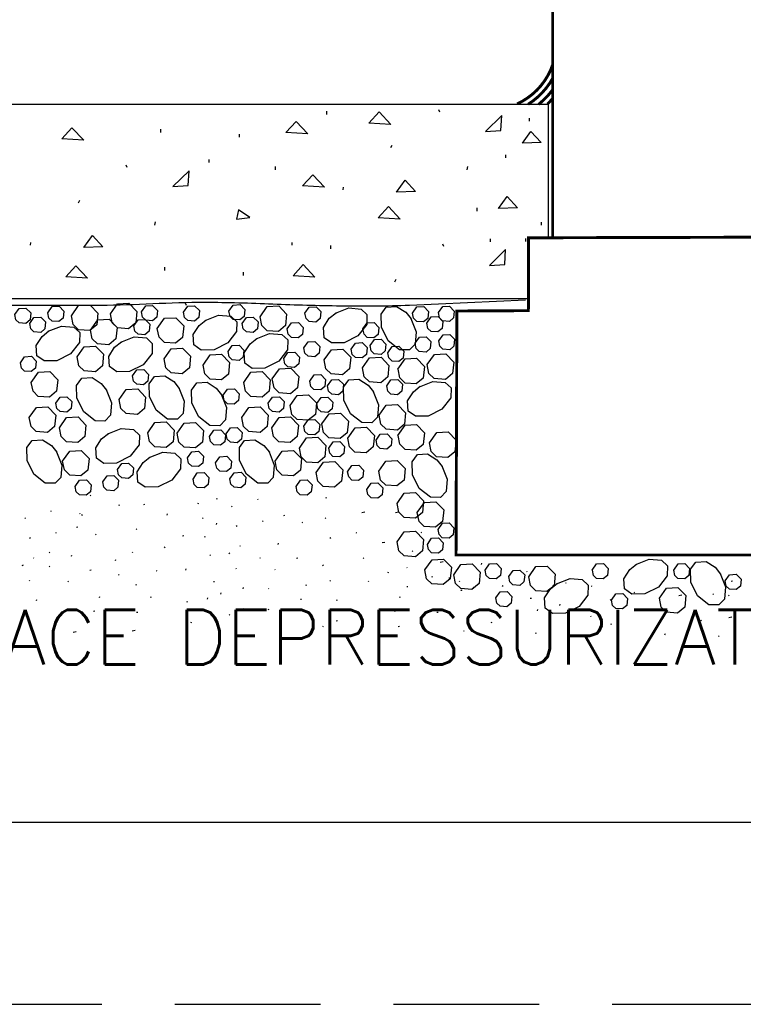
# Model space of a CAD drawing. Extents: x -4.7 to 12.3, y -5.1 to 5.9.
# Tile 19 of 24: x 8.2 to 9.4, y -5.1 to -3.4. Entities that reach past the tile are written whole.
import ezdxf
from ezdxf.enums import TextEntityAlignment as Align

# ---------------------------------------------------------------- set-up
doc = ezdxf.new("R2010")
doc.units = 0
doc.linetypes.add('HIDDEN', pattern=[0.375, 0.25, -0.125])
for name, color, linetype in [('29', 7, 'CONTINUOUS'), ('31', 7, 'CONTINUOUS'), ('35', 7, 'CONTINUOUS'), ('50', 7, 'CONTINUOUS')]:
    doc.layers.add(name, color=color, linetype=linetype)
doc.styles.add('ROMANS', font='ROMANS')

msp = doc.modelspace()

# ---------------------------------------------------------------- linework, layer by layer
at = {"layer": '29', "linetype": 'CONTINUOUS'}
for p, q in [((7.484712, -3.577271), (9.06193, -3.577271)), ((9.06193, -3.806346), (9.06193, -3.577271)), ((7.484712, -3.910604), (9.027158, -3.910604))]:
    msp.add_line(p, q, dxfattribs=at)
at = {"layer": '29', "linetype": 'CONTINUOUS', "const_width": 0.005}
for points in [[(9.068824, -2.418272), (9.068824, -3.806328)], [(9.027576, -3.806436), (9.027158, -3.931438), (8.904564, -3.932089), (8.903078, -4.350762), (9.570286, -4.350762), (9.570993, -3.933941), (9.445102, -3.933527), (9.444242, -3.805344), (9.027576, -3.806436)]]:
    msp.add_lwpolyline(points, dxfattribs=at)
for points in [[(9.007918, -3.576577, 0.205274), (9.068833, -3.509518, 0.205274)], [(9.026766, -3.577271, 0.124554), (9.068824, -3.532915, 0.124554)], [(9.044891, -3.577271, 0.064197), (9.068824, -3.552334, 0.064197)], [(9.059801, -3.576796, 0.022521), (9.068824, -3.567408, 0.022521)]]:
    msp.add_lwpolyline(points, format="xyb", dxfattribs=at)
at = {"layer": '29', "linetype": 'CONTINUOUS'}
msp.add_lwpolyline([(7.489859, -3.926951), (7.550016, -3.926951), (7.610173, -3.926951, 0.028982), (7.702921, -3.919934, -0.023499), (7.795658, -3.9119, -0.035309), (7.898424, -3.919321, 0.034289), (8.001194, -3.926951, 0.007011), (8.073881, -3.924223, -0.010023), (8.146573, -3.921934, -0.002754), (8.219921, -3.92206, 0.003175), (8.293268, -3.922125, 0.008538), (8.382845, -3.919366, -0.010262), (8.472423, -3.916917, -0.009662), (8.588897, -3.919797, 0.008182), (8.70537, -3.923022, 0.002387), (8.764369, -3.923206, 0.009963), (8.82334, -3.921934), (8.922924, -3.917546), (9.022509, -3.913159)], format="xyb", dxfattribs=at)
for centre in [(8.891501, -4.390431), (8.912335, -4.411264)]:
    msp.add_circle(centre, 0.000417, dxfattribs=at)
at = {"layer": '31', "linetype": 'CONTINUOUS'}
for p, q in [((8.681737, -3.595029), (8.681737, -3.589299)), ((8.875289, -3.590987), (8.873602, -3.586935)), ((9.029301, -3.606053), (9.029301, -3.600991)), ((8.396743, -3.625542), (8.396743, -3.619802)), ((8.531566, -3.633979), (8.531566, -3.628417)), ((8.791424, -3.651737), (8.793789, -3.647174)), ((8.98869, -3.669048), (8.98869, -3.663986)), ((8.339191, -3.685792), (8.337504, -3.68174)), ((8.479931, -3.677177), (8.479931, -3.672115)), ((8.593671, -3.689833), (8.593671, -3.684104)), ((8.922372, -3.689872), (8.92356, -3.683966)), ((8.709581, -3.724122), (8.710091, -3.71957)), ((8.255327, -3.746542), (8.257691, -3.741979)), ((8.939605, -3.760887), (8.939605, -3.755147)), ((8.386275, -3.784677), (8.387462, -3.778771)), ((9.049605, -3.784876), (9.049605, -3.779814)), ((8.173483, -3.818927), (8.173993, -3.814375)), ((8.621848, -3.818927), (8.621848, -3.814375)), ((8.882053, -3.821137), (8.880366, -3.817085)), ((8.962293, -3.813326), (8.962293, -3.808263)), ((9.022793, -3.812522), (9.022793, -3.80746)), ((8.688501, -3.825178), (8.688501, -3.819449)), ((8.403508, -3.86246), (8.403508, -3.85672)), ((8.538331, -3.870897), (8.538331, -3.865335)), ((8.798189, -3.881887), (8.800553, -3.877324)), ((8.440984, -3.92271), (8.43913, -3.918658)), ((8.276616, -4.249129), (8.275639, -4.248155)), ((8.493426, -4.254324), (8.491417, -4.25476)), ((8.563939, -4.25594), (8.562962, -4.254965)), ((8.680415, -4.25328), (8.681068, -4.251331)), ((8.209367, -4.276331), (8.208391, -4.275355)), ((8.325125, -4.265973), (8.325777, -4.264025)), ((8.368924, -4.264298), (8.366914, -4.264733)), ((8.460531, -4.263254), (8.461184, -4.261306)), ((8.519029, -4.267909), (8.518052, -4.266934)), ((8.164457, -4.288299), (8.16348, -4.287324)), ((8.258621, -4.2805), (8.257645, -4.279525)), ((8.261512, -4.283202), (8.262164, -4.281253)), ((8.407823, -4.282296), (8.408475, -4.280346)), ((8.469273, -4.288118), (8.468297, -4.287143)), ((8.572117, -4.293113), (8.571141, -4.292139)), ((8.608992, -4.282895), (8.606982, -4.283331)), ((8.679689, -4.288299), (8.678712, -4.287324)), ((8.746561, -4.277393), (8.741652, -4.278453)), ((8.804141, -4.277393), (8.799232, -4.278453)), ((8.254421, -4.303285), (8.25241, -4.303721)), ((8.355678, -4.307159), (8.354702, -4.306184)), ((8.492371, -4.298316), (8.493023, -4.296368)), ((8.527818, -4.301034), (8.525865, -4.302007)), ((8.640275, -4.295835), (8.639298, -4.294861)), ((8.173246, -4.321424), (8.171293, -4.322397)), ((8.217546, -4.313504), (8.216569, -4.31253)), ((8.285703, -4.316225), (8.284727, -4.315251)), ((8.436174, -4.317793), (8.434164, -4.318229)), ((8.472344, -4.320376), (8.472996, -4.318426)), ((8.688478, -4.321424), (8.686525, -4.322397)), ((8.732777, -4.313504), (8.731801, -4.31253)), ((8.844422, -4.312969), (8.843445, -4.311995)), ((8.40328, -4.33851), (8.403932, -4.336561)), ((8.533677, -4.336108), (8.532701, -4.335134)), ((8.597908, -4.332626), (8.59856, -4.330676)), ((8.781109, -4.329112), (8.776201, -4.330172)), ((8.179105, -4.356499), (8.178129, -4.355525)), ((8.206277, -4.347164), (8.205301, -4.346189)), ((8.243336, -4.353017), (8.243988, -4.351066)), ((8.318764, -4.36027), (8.319417, -4.358322)), ((8.349035, -4.347164), (8.348059, -4.346189)), ((8.481996, -4.351587), (8.48102, -4.350612)), ((8.515122, -4.347799), (8.513169, -4.348772)), ((8.567932, -4.356688), (8.566956, -4.355712)), ((8.631712, -4.356339), (8.629703, -4.356775)), ((8.744883, -4.356688), (8.743906, -4.355712)), ((8.829068, -4.344796), (8.828091, -4.343822)), ((8.160551, -4.36819), (8.158598, -4.369163)), ((8.206277, -4.370973), (8.205301, -4.369997)), ((8.277141, -4.376729), (8.275132, -4.377165)), ((8.439629, -4.37659), (8.440281, -4.374642)), ((8.526841, -4.375079), (8.525865, -4.374104)), ((8.59302, -4.37653), (8.592043, -4.375556)), ((8.675783, -4.36819), (8.673829, -4.369163)), ((8.819436, -4.3731), (8.81846, -4.372124)), ((8.88104, -4.362444), (8.876132, -4.363504)), ((8.946645, -4.367081), (8.947297, -4.365132)), ((8.325242, -4.385258), (8.324266, -4.384283)), ((8.390211, -4.378788), (8.389234, -4.377814)), ((8.786701, -4.381587), (8.787353, -4.379637)), ((8.862129, -4.38884), (8.862781, -4.386892)), ((9.025361, -4.380158), (9.024384, -4.379182)), ((8.17227, -4.39547), (8.171293, -4.394495)), ((8.238448, -4.396921), (8.237471, -4.395947)), ((8.354206, -4.402885), (8.354858, -4.400936)), ((8.488882, -4.396676), (8.486871, -4.397112)), ((8.53793, -4.408788), (8.538582, -4.406839)), ((8.582208, -4.409066), (8.581232, -4.408091)), ((8.646072, -4.403348), (8.646724, -4.4014)), ((8.687501, -4.39547), (8.686525, -4.394495)), ((8.75368, -4.396921), (8.752703, -4.395947)), ((8.820505, -4.405299), (8.818496, -4.405736)), ((8.90985, -4.396909), (8.908874, -4.395932)), ((8.933576, -4.407358), (8.932599, -4.406384)), ((8.982993, -4.40516), (8.983646, -4.403212)), ((9.070206, -4.40365), (9.069229, -4.402674)), ((9.092262, -4.399543), (9.091285, -4.398568)), ((9.136384, -4.4051), (9.135408, -4.404126)), ((9.377264, -4.395776), (9.375255, -4.396212)), ((8.183358, -4.429178), (8.18401, -4.427229)), ((8.2915, -4.423738), (8.292152, -4.42179)), ((8.379651, -4.423738), (8.380303, -4.42179)), ((8.476889, -4.42646), (8.477542, -4.42451)), ((8.499641, -4.418001), (8.500293, -4.416051)), ((8.638074, -4.427059), (8.636064, -4.427495)), ((8.69859, -4.429178), (8.699242, -4.427229)), ((8.806732, -4.423738), (8.807384, -4.42179)), ((9.032246, -4.425246), (9.030236, -4.425682)), ((9.1684, -4.428113), (9.167423, -4.427138)), ((9.209643, -4.415956), (9.208667, -4.414979)), ((9.290283, -4.419585), (9.285374, -4.420645)), ((9.344469, -4.41859), (9.343492, -4.417615)), ((9.371437, -4.420717), (9.370461, -4.419741)), ((8.442535, -4.431129), (8.440526, -4.431565)), ((8.539017, -4.443379), (8.537008, -4.443815)), ((8.581551, -4.445056), (8.582203, -4.443105)), ((9.081294, -4.437358), (9.081947, -4.435409)), ((8.283503, -4.447449), (8.281492, -4.447885)), ((8.357112, -4.449264), (8.355102, -4.449699)), ((8.484721, -4.453135), (8.483745, -4.45216)), ((8.515122, -4.453995), (8.514146, -4.45302)), ((8.798734, -4.447449), (8.796724, -4.447885)), ((8.872344, -4.449264), (8.870333, -4.449699)), ((9.043005, -4.446572), (9.043658, -4.444621)), ((9.13509, -4.456684), (9.134113, -4.455708)), ((9.375937, -4.457678), (9.371029, -4.458738)), ((8.448717, -4.46726), (8.44937, -4.465311)), ((8.675783, -4.474385), (8.674806, -4.47341)), ((8.699677, -4.46377), (8.697668, -4.464206)), ((8.742211, -4.465447), (8.742863, -4.463496)), ((8.806004, -4.473745), (8.803993, -4.474181)), ((8.963949, -4.46726), (8.964602, -4.465311)), ((9.097021, -4.470969), (9.096044, -4.469993)), ((9.169858, -4.469656), (9.167848, -4.470091)), ((9.32385, -4.463573), (9.322874, -4.462596)), ((8.251362, -4.482764), (8.246453, -4.483824)), ((8.352647, -4.480607), (8.347738, -4.481667)), ((8.856435, -4.486077), (8.855458, -4.485103)), ((8.917255, -4.482151), (8.916279, -4.481176)), ((9.039725, -4.485839), (9.040378, -4.483888)), ((9.261464, -4.487652), (9.262116, -4.485703)), ((9.354405, -4.490767), (9.353428, -4.489792))]:
    msp.add_line(p, q, dxfattribs=at)
for points in [[(8.753424, -3.609456), (8.770977, -3.590393), (8.79106, -3.61182)], [(8.979747, -3.622029), (8.981435, -3.596549), (8.953591, -3.623716)], [(8.611286, -3.625712), (8.628839, -3.60665), (8.648922, -3.628077)], [(8.226806, -3.636677), (8.244358, -3.617615), (8.264441, -3.639042)], [(9.016816, -3.644156), (9.031504, -3.62374), (9.049223, -3.643146)], [(8.44365, -3.716833), (8.445337, -3.691354), (8.417493, -3.718521)], [(8.639715, -3.717156), (8.657267, -3.698094), (8.67735, -3.719521)], [(8.801039, -3.728174), (8.815727, -3.707758), (8.833445, -3.727164)], [(8.976206, -3.755921), (8.990893, -3.735504), (9.008612, -3.75491)], [(8.526681, -3.774208), (8.549285, -3.771344), (8.530056, -3.758354)], [(8.769668, -3.772022), (8.78722, -3.75296), (8.807303, -3.774387)], [(8.264941, -3.822979), (8.279629, -3.802563), (8.297348, -3.821969)], [(8.986512, -3.852178), (8.988199, -3.826699), (8.960355, -3.853866)], [(8.62347, -3.871594), (8.641022, -3.852531), (8.661105, -3.873958)], [(8.23357, -3.873595), (8.251122, -3.854533), (8.271206, -3.87596)]]:
    msp.add_lwpolyline(points, close=True, dxfattribs=at)
for points in [[(8.310194, -3.937132), (8.322444, -3.919695), (8.342013, -3.918583), (8.355612, -3.932684), (8.353643, -3.952444), (8.341557, -3.962497), (8.322243, -3.961103), (8.313147, -3.952289), (8.310203, -3.937132)], [(8.146372, -3.938055), (8.153728, -3.927591), (8.165467, -3.926926), (8.173625, -3.935384), (8.172449, -3.947242), (8.165194, -3.953276), (8.1536, -3.952438), (8.14815, -3.947142), (8.146382, -3.938055)], [(8.203073, -3.935086), (8.210428, -3.924622), (8.222168, -3.923957), (8.230326, -3.932415), (8.22915, -3.944273), (8.221895, -3.950307), (8.210301, -3.949469), (8.20485, -3.944173), (8.203082, -3.935086)], [(8.243552, -3.940342), (8.255802, -3.922906), (8.275371, -3.921794), (8.28897, -3.935895), (8.287001, -3.955655), (8.274915, -3.965708), (8.255602, -3.964314), (8.246505, -3.9555), (8.243561, -3.940342)], [(8.36366, -3.933596), (8.371016, -3.923133), (8.382755, -3.922467), (8.390913, -3.930926), (8.389737, -3.942784), (8.382482, -3.948818), (8.370888, -3.947979), (8.365438, -3.942684), (8.363669, -3.933596)], [(8.435693, -3.934057), (8.443048, -3.923594), (8.454788, -3.922928), (8.462945, -3.931387), (8.46177, -3.943245), (8.454514, -3.949279), (8.442921, -3.94844), (8.43747, -3.943145), (8.435702, -3.934057)], [(8.513668, -3.932289), (8.521023, -3.921826), (8.532763, -3.921151), (8.540921, -3.929618), (8.539745, -3.941477), (8.53249, -3.94751), (8.520896, -3.946663), (8.515445, -3.941376), (8.513677, -3.932289)], [(8.567141, -3.941863), (8.5794, -3.924427), (8.59896, -3.923315), (8.612568, -3.937415), (8.610599, -3.957176), (8.598513, -3.967229), (8.57919, -3.965835), (8.570103, -3.957012), (8.56715, -3.941863)], [(8.64401, -3.935802), (8.651366, -3.925339), (8.663105, -3.924673), (8.671263, -3.933132), (8.670087, -3.94499), (8.662832, -3.951023), (8.651238, -3.950185), (8.645788, -3.944889), (8.64402, -3.935802)], [(8.696339, -3.935941), (8.719271, -3.926854), (8.740326, -3.928668), (8.750333, -3.938184), (8.750023, -3.955273), (8.734829, -3.974697), (8.71135, -3.986436), (8.68922, -3.986819), (8.67677, -3.977969), (8.675585, -3.96035), (8.685693, -3.944582), (8.697268, -3.935349)], [(8.825522, -3.944858), (8.834618, -3.967781), (8.832796, -3.988845), (8.82328, -3.998853), (8.80619, -3.998534), (8.786767, -3.98334), (8.775036, -3.95987), (8.774645, -3.93774), (8.783495, -3.925289), (8.801122, -3.924104), (8.816882, -3.934212), (8.826115, -3.945788)], [(8.828549, -3.935563), (8.835905, -3.925099), (8.847645, -3.924434), (8.855802, -3.932892), (8.854626, -3.94475), (8.847371, -3.950784), (8.835777, -3.949945), (8.830327, -3.94465), (8.828559, -3.935563)], [(8.872863, -3.934845), (8.880219, -3.924382), (8.891958, -3.923716), (8.900116, -3.932174), (8.89894, -3.944033), (8.891685, -3.950066), (8.880091, -3.949228), (8.874641, -3.943932), (8.872872, -3.934845)], [(8.171862, -3.95353), (8.179217, -3.943066), (8.190957, -3.942401), (8.199115, -3.950859), (8.197939, -3.962717), (8.190684, -3.968751), (8.17909, -3.967913), (8.173639, -3.962617), (8.171871, -3.95353)], [(8.276224, -3.964723), (8.288483, -3.947286), (8.308043, -3.946165), (8.321651, -3.960275), (8.319682, -3.980035), (8.307596, -3.990089), (8.288273, -3.988685), (8.279186, -3.979871), (8.276233, -3.964723)], [(8.350581, -3.957549), (8.357936, -3.947095), (8.369676, -3.946421), (8.377842, -3.954888), (8.376658, -3.966737), (8.369411, -3.972771), (8.357809, -3.971932), (8.352358, -3.966646), (8.35059, -3.957559)], [(8.390749, -3.96207), (8.402999, -3.944634), (8.422568, -3.943522), (8.436167, -3.957622), (8.434198, -3.977383), (8.422112, -3.987436), (8.402798, -3.986042), (8.393702, -3.977228), (8.390758, -3.96207)], [(8.47298, -3.948134), (8.495913, -3.939047), (8.516967, -3.940861), (8.526975, -3.950376), (8.526665, -3.967466), (8.511471, -3.986889), (8.487992, -3.998629), (8.465862, -3.999012), (8.453411, -3.990161), (8.452227, -3.972543), (8.462335, -3.956775), (8.47391, -3.947542)], [(8.536236, -3.95353), (8.543591, -3.943066), (8.555331, -3.942401), (8.563488, -3.950859), (8.562312, -3.962717), (8.555057, -3.968751), (8.543464, -3.967913), (8.538013, -3.962617), (8.536245, -3.95353)], [(8.613553, -3.962936), (8.620909, -3.952473), (8.632648, -3.951807), (8.640806, -3.960266), (8.63963, -3.972124), (8.632375, -3.978158), (8.620781, -3.977319), (8.615331, -3.972023), (8.613563, -3.962936)], [(8.743507, -3.962936), (8.750862, -3.952473), (8.762602, -3.951807), (8.770759, -3.960266), (8.769583, -3.972124), (8.762328, -3.978158), (8.750734, -3.977319), (8.745284, -3.972023), (8.743516, -3.962936)], [(8.853155, -3.952776), (8.86051, -3.942313), (8.87225, -3.941647), (8.880408, -3.950105), (8.879232, -3.961964), (8.871977, -3.967997), (8.860383, -3.967159), (8.854932, -3.961863), (8.853164, -3.952776)], [(8.203617, -3.966956), (8.22654, -3.957868), (8.247604, -3.959682), (8.257612, -3.969198), (8.257293, -3.986288), (8.242099, -4.005711), (8.218629, -4.017451), (8.196499, -4.017833), (8.184048, -4.008983), (8.182863, -3.991365), (8.192971, -3.975596), (8.204547, -3.966363)], [(8.560414, -3.979592), (8.583337, -3.970505), (8.604401, -3.972319), (8.614409, -3.981835), (8.61409, -3.998924), (8.598896, -4.018348), (8.575426, -4.030087), (8.553296, -4.03047), (8.540845, -4.02162), (8.53966, -4.004001), (8.549768, -3.988233), (8.561344, -3.979)], [(8.328168, -3.985486), (8.351091, -3.976398), (8.372155, -3.978221), (8.382163, -3.987737), (8.381844, -4.004827), (8.36665, -4.024241), (8.343171, -4.03598), (8.321049, -4.036372), (8.30859, -4.027522), (8.307414, -4.009895), (8.317522, -3.994135), (8.329098, -3.984902)], [(8.64198, -3.995449), (8.649336, -3.984986), (8.661076, -3.98432), (8.669233, -3.992779), (8.668057, -4.004637), (8.660802, -4.010671), (8.649208, -4.009832), (8.643758, -4.004536), (8.64199, -3.995449)], [(8.723202, -3.997482), (8.730557, -3.987018), (8.742297, -3.986353), (8.750454, -3.994811), (8.749279, -4.006669), (8.742023, -4.012703), (8.73043, -4.011865), (8.724979, -4.006569), (8.723211, -3.997482)], [(8.755689, -3.991385), (8.763044, -3.980922), (8.774784, -3.980257), (8.782941, -3.988715), (8.781766, -4.000573), (8.77451, -4.006607), (8.762917, -4.005768), (8.757466, -4.000473), (8.755698, -3.991385)], [(8.83285, -3.98732), (8.840206, -3.976857), (8.851945, -3.976191), (8.860103, -3.98465), (8.858927, -3.996508), (8.851672, -4.002542), (8.840078, -4.001703), (8.834628, -3.996408), (8.832859, -3.98732)], [(8.873461, -3.983257), (8.880816, -3.972793), (8.892556, -3.972128), (8.900714, -3.980586), (8.899538, -3.992444), (8.892283, -3.998478), (8.880689, -3.997639), (8.875238, -3.992344), (8.87347, -3.983257)], [(8.253164, -4.010842), (8.265423, -3.993406), (8.284983, -3.992285), (8.298591, -4.006395), (8.296622, -4.026155), (8.284536, -4.036208), (8.265214, -4.034805), (8.256126, -4.025991), (8.253173, -4.010842)], [(8.402279, -4.01426), (8.414529, -3.996824), (8.434098, -3.995712), (8.447697, -4.009813), (8.445728, -4.029573), (8.433642, -4.039626), (8.414328, -4.038232), (8.405241, -4.029418), (8.402288, -4.01426)], [(8.512027, -4.001698), (8.519383, -3.991234), (8.531122, -3.990569), (8.53928, -3.999027), (8.538104, -4.010885), (8.530849, -4.016919), (8.519255, -4.016081), (8.513805, -4.010785), (8.512036, -4.001698)], [(8.607461, -4.013738), (8.614816, -4.003275), (8.626556, -4.002609), (8.634714, -4.011068), (8.633538, -4.022926), (8.626283, -4.02896), (8.614689, -4.028121), (8.609238, -4.022826), (8.60747, -4.013738)], [(8.677027, -4.015974), (8.689286, -3.998538), (8.708846, -3.997426), (8.722454, -4.011526), (8.720486, -4.031286), (8.7084, -4.04134), (8.689077, -4.039945), (8.67999, -4.031122), (8.677036, -4.015974)], [(8.786147, -4.003578), (8.793503, -3.993115), (8.805242, -3.992449), (8.8134, -4.000908), (8.812224, -4.012766), (8.804969, -4.018799), (8.793375, -4.017961), (8.787924, -4.012665), (8.786156, -4.003578)], [(8.155816, -4.020965), (8.163172, -4.010501), (8.174911, -4.009836), (8.183069, -4.018294), (8.181893, -4.030152), (8.174638, -4.036186), (8.163044, -4.035348), (8.157594, -4.030052), (8.155826, -4.020965)], [(8.46928, -4.024934), (8.48153, -4.007507), (8.501099, -4.006385), (8.514698, -4.020486), (8.512729, -4.040246), (8.500643, -4.050309), (8.481329, -4.048905), (8.472242, -4.040091), (8.469289, -4.024943)], [(8.742638, -4.029766), (8.754888, -4.012339), (8.774457, -4.011217), (8.788056, -4.025318), (8.786087, -4.045087), (8.774001, -4.055141), (8.754678, -4.053737), (8.745591, -4.044923), (8.742647, -4.029775)], [(8.803553, -4.031798), (8.815803, -4.014371), (8.835372, -4.01325), (8.848971, -4.02735), (8.847003, -4.04712), (8.834917, -4.057173), (8.815594, -4.05577), (8.806507, -4.046956), (8.803563, -4.031807)], [(8.853684, -4.024102), (8.865943, -4.006665), (8.885503, -4.005553), (8.899111, -4.019654), (8.897142, -4.039414), (8.885056, -4.049467), (8.865733, -4.048073), (8.856646, -4.03925), (8.853693, -4.024102)], [(8.174578, -4.054583), (8.186837, -4.037147), (8.206397, -4.036035), (8.220005, -4.050135), (8.218036, -4.069896), (8.205951, -4.079949), (8.186628, -4.078555), (8.17754, -4.069732), (8.174587, -4.054583)], [(8.348363, -4.043443), (8.355719, -4.032979), (8.367458, -4.032314), (8.375616, -4.040772), (8.37444, -4.05263), (8.367185, -4.058664), (8.355591, -4.057826), (8.350141, -4.05253), (8.348372, -4.043443)], [(8.538952, -4.054583), (8.551211, -4.037147), (8.570771, -4.036035), (8.584379, -4.050135), (8.58241, -4.069896), (8.570324, -4.079949), (8.551001, -4.078555), (8.541914, -4.069732), (8.538961, -4.054583)], [(8.587969, -4.048771), (8.600219, -4.031335), (8.619788, -4.030223), (8.633387, -4.044323), (8.631418, -4.064083), (8.619332, -4.074137), (8.600018, -4.072742), (8.590922, -4.063928), (8.587978, -4.048771)], [(8.303221, -4.066888), (8.312318, -4.089811), (8.310495, -4.110875), (8.300979, -4.120892), (8.283889, -4.120564), (8.264475, -4.105379), (8.252736, -4.0819), (8.252344, -4.05977), (8.261194, -4.047319), (8.278822, -4.046143), (8.294581, -4.056242), (8.303814, -4.067818)], [(8.427781, -4.063926), (8.436868, -4.086849), (8.435046, -4.107913), (8.42553, -4.117921), (8.40844, -4.117602), (8.389026, -4.102408), (8.377286, -4.078928), (8.376895, -4.056807), (8.385745, -4.044348), (8.403372, -4.043172), (8.419132, -4.053271), (8.428365, -4.064846)], [(8.500434, -4.075046), (8.509521, -4.097969), (8.507707, -4.119033), (8.498191, -4.12904), (8.481102, -4.128721), (8.461678, -4.113527), (8.449948, -4.090048), (8.449556, -4.067927), (8.458406, -4.055467), (8.476025, -4.054292), (8.491793, -4.064391), (8.501026, -4.075966)], [(8.652133, -4.052348), (8.659488, -4.041884), (8.671228, -4.041219), (8.679385, -4.049677), (8.67821, -4.061535), (8.670954, -4.067569), (8.659361, -4.06673), (8.65391, -4.061435), (8.652142, -4.052348)], [(8.682591, -4.060477), (8.689947, -4.050013), (8.701686, -4.049348), (8.709844, -4.057806), (8.708668, -4.069664), (8.701413, -4.075698), (8.689819, -4.074859), (8.684368, -4.069564), (8.6826, -4.060477)], [(8.761023, -4.07001), (8.77012, -4.092934), (8.768297, -4.113997), (8.758781, -4.124005), (8.741691, -4.123686), (8.722268, -4.108492), (8.710538, -4.085022), (8.710146, -4.062892), (8.718996, -4.050441), (8.736624, -4.049257), (8.752383, -4.059365), (8.761616, -4.07094)], [(8.784117, -4.060475), (8.791473, -4.050012), (8.803212, -4.049346), (8.81137, -4.057805), (8.810194, -4.069663), (8.802939, -4.075697), (8.791345, -4.074858), (8.785895, -4.069563), (8.784126, -4.060475)], [(8.840507, -4.061931), (8.863439, -4.052844), (8.884493, -4.054658), (8.894501, -4.064173), (8.894191, -4.081263), (8.878997, -4.100686), (8.855518, -4.112426), (8.833388, -4.112809), (8.820937, -4.103958), (8.819753, -4.08634), (8.829861, -4.070572), (8.841436, -4.061339)], [(8.325242, -4.084233), (8.337492, -4.066797), (8.357061, -4.065685), (8.370669, -4.079785), (8.368701, -4.099546), (8.356615, -4.109599), (8.337292, -4.108204), (8.328204, -4.099391), (8.325251, -4.084233)], [(8.503904, -4.076732), (8.511259, -4.066268), (8.522999, -4.065603), (8.531156, -4.074061), (8.52998, -4.085919), (8.522725, -4.091953), (8.511132, -4.091115), (8.505681, -4.085819), (8.503913, -4.076732)], [(8.216687, -4.090303), (8.224043, -4.07984), (8.235783, -4.079165), (8.24394, -4.087633), (8.242764, -4.099491), (8.235509, -4.105525), (8.223915, -4.104677), (8.218465, -4.099391), (8.216697, -4.090303)], [(8.581061, -4.090303), (8.588417, -4.07984), (8.600156, -4.079165), (8.608314, -4.087633), (8.607138, -4.099491), (8.599883, -4.105525), (8.588289, -4.104677), (8.582839, -4.099391), (8.58107, -4.090303)], [(8.618335, -4.094318), (8.630594, -4.076891), (8.650163, -4.07577), (8.663762, -4.08987), (8.661793, -4.109639), (8.649707, -4.119693), (8.630384, -4.118289), (8.621297, -4.109475), (8.618353, -4.094327)], [(8.664316, -4.090957), (8.671672, -4.080493), (8.683411, -4.079828), (8.691569, -4.088286), (8.690393, -4.100145), (8.683138, -4.106178), (8.671544, -4.10534), (8.666094, -4.100044), (8.664326, -4.090957)], [(8.171151, -4.115113), (8.183401, -4.097686), (8.20297, -4.096565), (8.216569, -4.110665), (8.2146, -4.130435), (8.202514, -4.140488), (8.183191, -4.139085), (8.174104, -4.130271), (8.17116, -4.115122)], [(8.535525, -4.115113), (8.547775, -4.097686), (8.567344, -4.096565), (8.580943, -4.110665), (8.578974, -4.130435), (8.566888, -4.140488), (8.547565, -4.139085), (8.538478, -4.130271), (8.535534, -4.115122)], [(8.771065, -4.111049), (8.783315, -4.093622), (8.802884, -4.092501), (8.816483, -4.106602), (8.814514, -4.126371), (8.802428, -4.136424), (8.783105, -4.135021), (8.774018, -4.126207), (8.771074, -4.111059)], [(8.222931, -4.132422), (8.23519, -4.114995), (8.25475, -4.113874), (8.268358, -4.127974), (8.266389, -4.147743), (8.254303, -4.157797), (8.23498, -4.156393), (8.225893, -4.147579), (8.22294, -4.132431)], [(8.374288, -4.141062), (8.386538, -4.123626), (8.406107, -4.122514), (8.419706, -4.136615), (8.417737, -4.156375), (8.405651, -4.166428), (8.386337, -4.165034), (8.37725, -4.15622), (8.374297, -4.141072)], [(8.424701, -4.14181), (8.436951, -4.124374), (8.45652, -4.123253), (8.470128, -4.137362), (8.468159, -4.157122), (8.456064, -4.167176), (8.43675, -4.165772), (8.427663, -4.156958), (8.42471, -4.14181)], [(8.587305, -4.132422), (8.599564, -4.114995), (8.619124, -4.113874), (8.632732, -4.127974), (8.630763, -4.147743), (8.618677, -4.157797), (8.599354, -4.156393), (8.590267, -4.147579), (8.587314, -4.132431)], [(8.641979, -4.129566), (8.649335, -4.119103), (8.661074, -4.118438), (8.669232, -4.126896), (8.668056, -4.138754), (8.660801, -4.144788), (8.649207, -4.143949), (8.643757, -4.138654), (8.641988, -4.129566)], [(8.672966, -4.125706), (8.685225, -4.10827), (8.704785, -4.107158), (8.718393, -4.121258), (8.716424, -4.141018), (8.704339, -4.151072), (8.685016, -4.149677), (8.675928, -4.140854), (8.672975, -4.125706)], [(8.305928, -4.142658), (8.328852, -4.13357), (8.349915, -4.135393), (8.359923, -4.144909), (8.359604, -4.161999), (8.34441, -4.181413), (8.320931, -4.193152), (8.29881, -4.193544), (8.28635, -4.184694), (8.285174, -4.167066), (8.295283, -4.151307), (8.306849, -4.142074)], [(8.480464, -4.147188), (8.48781, -4.136733), (8.499559, -4.136059), (8.507716, -4.144526), (8.506531, -4.156375), (8.499285, -4.162409), (8.487691, -4.16157), (8.482232, -4.156284), (8.480464, -4.147197)], [(8.508818, -4.142988), (8.516173, -4.132525), (8.527913, -4.131859), (8.53607, -4.140318), (8.534895, -4.152176), (8.527639, -4.15821), (8.516046, -4.157371), (8.510595, -4.152076), (8.508827, -4.142988)], [(8.717638, -4.150091), (8.729897, -4.132655), (8.749457, -4.131543), (8.763065, -4.145643), (8.761096, -4.165404), (8.74901, -4.175457), (8.729687, -4.174063), (8.7206, -4.16524), (8.717647, -4.150091)], [(8.803553, -4.145595), (8.815803, -4.128168), (8.835372, -4.127047), (8.848971, -4.141147), (8.847003, -4.160917), (8.834917, -4.17097), (8.815594, -4.169566), (8.806507, -4.160753), (8.803563, -4.145604)], [(8.857743, -4.158219), (8.870003, -4.140783), (8.889563, -4.139671), (8.903171, -4.153771), (8.901202, -4.173531), (8.889116, -4.183585), (8.869793, -4.18219), (8.860706, -4.173367), (8.857753, -4.158219)], [(8.217964, -4.173647), (8.22706, -4.19657), (8.225237, -4.217634), (8.215721, -4.227642), (8.198632, -4.227323), (8.179208, -4.212129), (8.167478, -4.188659), (8.167086, -4.166529), (8.175936, -4.154078), (8.193564, -4.152893), (8.209323, -4.163001), (8.218556, -4.174577)], [(8.582337, -4.173647), (8.591434, -4.19657), (8.589611, -4.217634), (8.580095, -4.227642), (8.563005, -4.227323), (8.543582, -4.212129), (8.531852, -4.188659), (8.53146, -4.166529), (8.54031, -4.154078), (8.557938, -4.152893), (8.573697, -4.163001), (8.58293, -4.174577)], [(8.634474, -4.167302), (8.646733, -4.149866), (8.666302, -4.148754), (8.679901, -4.162854), (8.677932, -4.182615), (8.665846, -4.192668), (8.646523, -4.191273), (8.637436, -4.18246), (8.634483, -4.167302)], [(8.684824, -4.167214), (8.69218, -4.15675), (8.703919, -4.156085), (8.712077, -4.164543), (8.710901, -4.176401), (8.703646, -4.182435), (8.692052, -4.181596), (8.686602, -4.17631), (8.684833, -4.167214)], [(8.765842, -4.153952), (8.773198, -4.143488), (8.784938, -4.142823), (8.793095, -4.151281), (8.791919, -4.163139), (8.784664, -4.169173), (8.77307, -4.168335), (8.76762, -4.163039), (8.765852, -4.153952)], [(8.228382, -4.18978), (8.240641, -4.172344), (8.26021, -4.171232), (8.273809, -4.185332), (8.27184, -4.205092), (8.259754, -4.215146), (8.240431, -4.213751), (8.231344, -4.204938), (8.228391, -4.18978)], [(8.442529, -4.183974), (8.449884, -4.17351), (8.461624, -4.172836), (8.469781, -4.181303), (8.468605, -4.193161), (8.46135, -4.199195), (8.449757, -4.198348), (8.444306, -4.193061), (8.442538, -4.183974)], [(8.592755, -4.18978), (8.605014, -4.172344), (8.624583, -4.171232), (8.638182, -4.185332), (8.636214, -4.205092), (8.624128, -4.215146), (8.604805, -4.213751), (8.595717, -4.204938), (8.592764, -4.18978)], [(8.377049, -4.183609), (8.399982, -4.174522), (8.421036, -4.176345), (8.431053, -4.185861), (8.430734, -4.202951), (8.41554, -4.222374), (8.392061, -4.234104), (8.36994, -4.234496), (8.35748, -4.225646), (8.356305, -4.208018), (8.366404, -4.192259), (8.377979, -4.183026)], [(8.490799, -4.192587), (8.498155, -4.182133), (8.509895, -4.181458), (8.518061, -4.189926), (8.516876, -4.201775), (8.50963, -4.207809), (8.498036, -4.20697), (8.492577, -4.201684), (8.490809, -4.192596)], [(8.663357, -4.209047), (8.675616, -4.191611), (8.695185, -4.190499), (8.708784, -4.204599), (8.706815, -4.224359), (8.694729, -4.234413), (8.675406, -4.233018), (8.666319, -4.224204), (8.663366, -4.209047)], [(8.770431, -4.20699), (8.78269, -4.189553), (8.80225, -4.188441), (8.815858, -4.202542), (8.813889, -4.222302), (8.801803, -4.232355), (8.78248, -4.230961), (8.773393, -4.222138), (8.77044, -4.20699)], [(8.878793, -4.198031), (8.887889, -4.220954), (8.886066, -4.242018), (8.876551, -4.252026), (8.859461, -4.251707), (8.840038, -4.236513), (8.828307, -4.213043), (8.827915, -4.190913), (8.836766, -4.178462), (8.854393, -4.177277), (8.870152, -4.187385), (8.879385, -4.198961)], [(8.322426, -4.204081), (8.329781, -4.193617), (8.341521, -4.192952), (8.349678, -4.20141), (8.348503, -4.213268), (8.341247, -4.219302), (8.329654, -4.218464), (8.324203, -4.213177), (8.322435, -4.204081)], [(8.717214, -4.207845), (8.72456, -4.197391), (8.736309, -4.196716), (8.744466, -4.205184), (8.743281, -4.217033), (8.736035, -4.223066), (8.724441, -4.222228), (8.718982, -4.216941), (8.717214, -4.207854)], [(8.249953, -4.23312), (8.257299, -4.222665), (8.269048, -4.221991), (8.277206, -4.230458), (8.276021, -4.242307), (8.268775, -4.248341), (8.257181, -4.247503), (8.251721, -4.242216), (8.249953, -4.233129)], [(8.297142, -4.225345), (8.304497, -4.214882), (8.316237, -4.214216), (8.324395, -4.222674), (8.323219, -4.234533), (8.315964, -4.240566), (8.30437, -4.239728), (8.298919, -4.234441), (8.297151, -4.225345)], [(8.452012, -4.220482), (8.459358, -4.210027), (8.471107, -4.209353), (8.479264, -4.21782), (8.478079, -4.229669), (8.470833, -4.235703), (8.45924, -4.234865), (8.45378, -4.229578), (8.452012, -4.220491)], [(8.515237, -4.220056), (8.522592, -4.209592), (8.534332, -4.208927), (8.54249, -4.217385), (8.541314, -4.229243), (8.534059, -4.235277), (8.522465, -4.234439), (8.517014, -4.229143), (8.515246, -4.220056)], [(8.628813, -4.23312), (8.636159, -4.222665), (8.647908, -4.221991), (8.656065, -4.230458), (8.65488, -4.242307), (8.647634, -4.248341), (8.63604, -4.247503), (8.630581, -4.242216), (8.628813, -4.233129)], [(8.750048, -4.238174), (8.757395, -4.22772), (8.769143, -4.227046), (8.777301, -4.235513), (8.776116, -4.247362), (8.76887, -4.253396), (8.757276, -4.252557), (8.751816, -4.247271), (8.750048, -4.238184)], [(8.801957, -4.262324), (8.814216, -4.244888), (8.833776, -4.243776), (8.847384, -4.257876), (8.845415, -4.277637), (8.833329, -4.28769), (8.814007, -4.286296), (8.804919, -4.277473), (8.801966, -4.262324)], [(8.836624, -4.277962), (8.848874, -4.260535), (8.868443, -4.259414), (8.882042, -4.273514), (8.880073, -4.293284), (8.867987, -4.303337), (8.848664, -4.301934), (8.839577, -4.29312), (8.836633, -4.277971)], [(8.872302, -4.306824), (8.879658, -4.296361), (8.891397, -4.295695), (8.899555, -4.304154), (8.898379, -4.316012), (8.891124, -4.322046), (8.87953, -4.321207), (8.874079, -4.315911), (8.872311, -4.306824)], [(8.801957, -4.328508), (8.814216, -4.311072), (8.833776, -4.30996), (8.847384, -4.32406), (8.845415, -4.34382), (8.833329, -4.353874), (8.814007, -4.352479), (8.804919, -4.343656), (8.801966, -4.328508)], [(8.85393, -4.332563), (8.861285, -4.322099), (8.873025, -4.321434), (8.881182, -4.329892), (8.880007, -4.34175), (8.872751, -4.347784), (8.861158, -4.346945), (8.855707, -4.34165), (8.853939, -4.332563)], [(8.849724, -4.376307), (8.861983, -4.358871), (8.881543, -4.357759), (8.895151, -4.371859), (8.893182, -4.39162), (8.881096, -4.401673), (8.861773, -4.400279), (8.852686, -4.391456), (8.849733, -4.376307)], [(9.21162, -4.367111), (9.234552, -4.358023), (9.255607, -4.359837), (9.265615, -4.369353), (9.265305, -4.386443), (9.250111, -4.405866), (9.226632, -4.417605), (9.204501, -4.417988), (9.192051, -4.409138), (9.190866, -4.39152), (9.200974, -4.375751), (9.212549, -4.366518)], [(8.899089, -4.384591), (8.911339, -4.367164), (8.930908, -4.366043), (8.944507, -4.380143), (8.942538, -4.399913), (8.930452, -4.409966), (8.911129, -4.408562), (8.902042, -4.399749), (8.899098, -4.3846)], [(8.953139, -4.376685), (8.960495, -4.366221), (8.972234, -4.365556), (8.980392, -4.374014), (8.979216, -4.385872), (8.971961, -4.391906), (8.960367, -4.391068), (8.954917, -4.385772), (8.953148, -4.376685)], [(8.993557, -4.387716), (9.000913, -4.377253), (9.012652, -4.376587), (9.02081, -4.385046), (9.019634, -4.396904), (9.012379, -4.402938), (9.000785, -4.402099), (8.995335, -4.396803), (8.993566, -4.387716)], [(9.027691, -4.388268), (9.039941, -4.370841), (9.05951, -4.36972), (9.073109, -4.38382), (9.071141, -4.40359), (9.059055, -4.413643), (9.039732, -4.41224), (9.030645, -4.403426), (9.027701, -4.388277)], [(9.136859, -4.376685), (9.144215, -4.366221), (9.155954, -4.365556), (9.164112, -4.374014), (9.162936, -4.385872), (9.155681, -4.391906), (9.144087, -4.391068), (9.138637, -4.385772), (9.136868, -4.376685)], [(9.276486, -4.376685), (9.283841, -4.366221), (9.295581, -4.365556), (9.303738, -4.374014), (9.302563, -4.385872), (9.295307, -4.391906), (9.283714, -4.391068), (9.278263, -4.385772), (9.276495, -4.376685)], [(9.356276, -4.382544), (9.365372, -4.405467), (9.363549, -4.426531), (9.354034, -4.436539), (9.336944, -4.43622), (9.317521, -4.421026), (9.30579, -4.397556), (9.305398, -4.375426), (9.314249, -4.362975), (9.331876, -4.36179), (9.347635, -4.371898), (9.356868, -4.383474)], [(9.075668, -4.400203), (9.0986, -4.391116), (9.119655, -4.39293), (9.129663, -4.402445), (9.129353, -4.419535), (9.114159, -4.438958), (9.09068, -4.450698), (9.068549, -4.451081), (9.056099, -4.44223), (9.054914, -4.424612), (9.065022, -4.408844), (9.076598, -4.399611)], [(9.364672, -4.39507), (9.372027, -4.384607), (9.383767, -4.383941), (9.391924, -4.3924), (9.390749, -4.404258), (9.383493, -4.410292), (9.3719, -4.409453), (9.366449, -4.404158), (9.364681, -4.39507)], [(9.251831, -4.425036), (9.264081, -4.407609), (9.28365, -4.406488), (9.297249, -4.420589), (9.29528, -4.440358), (9.283194, -4.450411), (9.263871, -4.449008), (9.254784, -4.440194), (9.25184, -4.425046)], [(8.97151, -4.424484), (8.978866, -4.414021), (8.990605, -4.413355), (8.998763, -4.421814), (8.997587, -4.433672), (8.990332, -4.439706), (8.978738, -4.438867), (8.973288, -4.433572), (8.97152, -4.424484)], [(9.169928, -4.428161), (9.177284, -4.417698), (9.189023, -4.417033), (9.197181, -4.425491), (9.196005, -4.437349), (9.18875, -4.443383), (9.177156, -4.442544), (9.171706, -4.437249), (9.169938, -4.428161)]]:
    msp.add_lwpolyline(points, dxfattribs=at)
at = {"layer": '35', "linetype": 'CONTINUOUS'}
msp.add_line((3.983143, -4.80947), (12.108143, -4.80947), dxfattribs=at)
at = {"layer": '35', "linetype": 'HIDDEN'}
msp.add_lwpolyline([(-4.704357, -5.12197), (12.295643, -5.12197), (12.295643, 5.87803), (-4.704357, 5.87803)], close=True, dxfattribs=at)

# ---------------------------------------------------------------- texts
at = {"layer": '50', "color": 1, "linetype": 'CONTINUOUS', "style": 'ROMANS'}
msp.add_text('FIGURE B.   ONE POSSIBLE DESIGN FOR A CRAWL-SPACE DEPRESSURIZATION SYSTEM', height=0.09375, dxfattribs=at).set_placement((4.629413, -4.445189), align=Align.TOP_LEFT)

doc.saveas('drawing.dxf')
